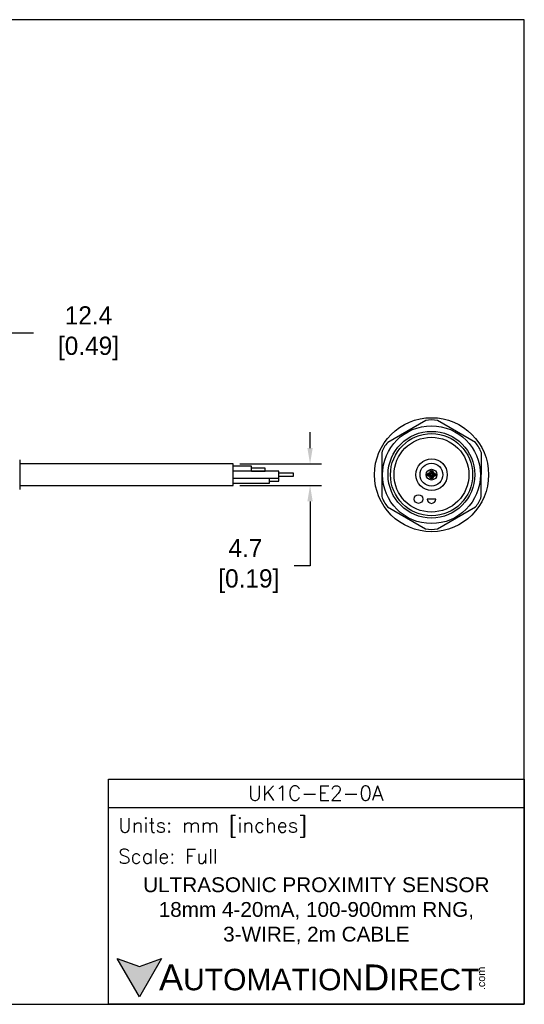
# Model space of a CAD drawing. Header units: inches. Extents: x 0 to 279, y 0 to 216.
# Tile 5 of 5: x 169 to 279, y 0 to 216. Entities that reach past the tile are written whole.
import ezdxf

# ---------------------------------------------------------------- set-up
doc = ezdxf.new("R2010")
doc.units = ezdxf.units.IN
doc.header["$LTSCALE"] = 10
doc.header["$MEASUREMENT"] = 0
doc.layers.add('DIM', color=140, linetype='Continuous')
doc.layers.add('Text', color=140, linetype='Continuous')
doc.styles.add('\\M+2ABAC\\M+2A6A11', font='txt')
doc.styles.add('ROMANS', font='romans.shx')
doc.dimstyles.get("Standard").update_dxf_attribs({"dimtxt": 4, "dimasz": 3.5, "dimexe": 2.5, "dimexo": 1.5, "dimgap": 1, "dimtad": 0, "dimtih": 1, "dimtoh": 1, "dimdec": 1, "dimzin": 0, "dimdsep": 46, "dimtxsty": 'Standard', "dimcen": 0, "dimadec": 0, "dimazin": 0, "dimtfac": 1, "dimtdec": 1, "dimtofl": 0, "dimtmove": 0, "dimatfit": 3, "dimfxl": 0, "dimtolj": 1, "dimtzin": 0, "dimarcsym": 0})

# ---------------------------------------------------------------- blocks, each defined once
blk = doc.blocks.new('*D5')
at = {"layer": 'Defpoints', "color": 0}
for p in [(153.46, 147.13), (165.85, 124.13), (153.46, 118.97)]:
    blk.add_point(p, dxfattribs=at)
at = {"layer": 'DIM', "color": 0, "lineweight": -2}
for p, q in [((153.46, 120.47), (153.46, 149.63)), ((165.85, 125.63), (165.85, 149.63)), ((162.35, 147.13), (156.96, 147.13)), ((171.84, 147.13), (165.85, 147.13))]:
    blk.add_line(p, q, dxfattribs=at)
at = {"layer": 'DIM', "color": 0}
for points in [[(156.96, 147.71), (156.96, 146.54), (153.46, 147.13)], [(162.35, 147.71), (162.35, 146.54), (165.85, 147.13)]]:
    blk.add_solid(points, dxfattribs=at)
at = {"layer": 'DIM', "color": 0, "insert": (183.17, 147.13), "char_height": 4, "attachment_point": 5}
blk.add_mtext('\\A1; 12.4\\P [0.49]', dxfattribs=at)
blk = doc.blocks.new('*D3')
at = {"layer": 'Defpoints', "color": 0}
for p in [(215.61, 118.48), (215.61, 113.78), (232.46, 113.78)]:
    blk.add_point(p, dxfattribs=at)
at = {"layer": 'DIM', "color": 0, "lineweight": -2}
for p, q in [((232.46, 121.98), (232.46, 125.48)), ((217.11, 118.48), (234.96, 118.48)), ((217.11, 113.78), (234.96, 113.78)), ((232.46, 110.28), (232.46, 96.12)), ((232.46, 96.12), (228.96, 96.12))]:
    blk.add_line(p, q, dxfattribs=at)
at = {"layer": 'DIM', "color": 0}
for points in [[(231.88, 121.98), (233.05, 121.98), (232.46, 118.48)], [(231.88, 110.28), (233.05, 110.28), (232.46, 113.78)]]:
    blk.add_solid(points, dxfattribs=at)
at = {"layer": 'DIM', "color": 0, "insert": (218.3, 96.12), "char_height": 4, "attachment_point": 5}
blk.add_mtext('\\A1;4.7\\P [0.19]', dxfattribs=at)

msp = doc.modelspace()

# ---------------------------------------------------------------- hatches: boundary and pattern name
at = {"layer": 'Text'}
msp.add_hatch(color=256, dxfattribs=at).paths.add_polyline_path([(199.93, 10.07), (195.08, 8.31), (190.23, 10.07), (195.08, 1.67)])

# ---------------------------------------------------------------- linework, layer by layer
for p, q in [((257.8, 127.98), (249.47, 123.2)), ((268.69, 123.17), (260.39, 127.98)), ((248.18, 120.95), (248.16, 111.35)), ((269.98, 111.32), (269.99, 120.92)), ((168.85, 119.38), (168.85, 112.89)), ((215.61, 118.48), (168.85, 118.48)), ((215.61, 113.78), (215.61, 118.48)), ((219.61, 117.98), (215.61, 117.98)), ((225.61, 116.88), (215.61, 116.88)), ((219.61, 116.88), (219.61, 117.98)), ((222.61, 117.58), (219.61, 117.58)), ((219.61, 116.89), (222.61, 116.89)), ((222.61, 116.89), (222.61, 117.58)), ((225.61, 115.38), (225.61, 116.88)), ((215.61, 115.38), (225.61, 115.38)), ((223.61, 114.28), (223.61, 115.38)), ((225.61, 115.33), (223.61, 115.33)), ((223.61, 114.73), (225.61, 114.73)), ((228.82, 116.43), (225.61, 116.43)), ((225.61, 115.83), (228.82, 115.83)), ((225.61, 114.73), (225.61, 115.33)), ((228.82, 115.83), (228.82, 116.43)), ((168.85, 113.78), (215.61, 113.78)), ((215.61, 114.28), (223.61, 114.28)), ((260, 110.8), (258.1, 110.8)), ((249.46, 109.1), (257.76, 104.29)), ((260.36, 104.29), (268.68, 109.07))]:
    msp.add_line(p, q)
for centre, radius in [((259.08, 116.13), 12.5), ((259.06, 116.13), 10.72), ((259.06, 116.13), 9.5), ((259.08, 116.13), 9), ((259.06, 116.13), 8.2), ((259.08, 116.13), 3.45), ((259.06, 116.13), 2.5), ((259.08, 116.13), 1.18), ((259.08, 116.68), 0.375), ((259.08, 116.68), 0.15), ((258.53, 116.13), 0.375), ((258.53, 116.13), 0.172), ((259.08, 115.58), 0.375), ((259.08, 115.58), 0.15), ((259.63, 116.13), 0.375), ((259.63, 116.13), 0.15), ((256.22, 110.8), 0.95)]:
    msp.add_circle(centre, radius)
for centre, radius, start, end in [((259.1, 122.47), 5.66, 76.7986, 103.2975), ((253.6, 119.32), 5.66, 136.7986, 163.2975), ((264.57, 119.28), 5.66, 16.7986, 43.2975), ((253.58, 112.98), 5.66, 196.7986, 223.2975), ((259.05, 110.8), 0.95, 180, 0), ((264.55, 112.95), 5.66, 316.7986, 343.2975), ((259.06, 109.8), 5.66, 256.7986, 283.2975)]:
    msp.add_arc(centre, radius, start, end)
at = {"layer": 'Defpoints'}
msp.add_lwpolyline([(279.4, 215.9), (0, 215.9), (0, 0), (279.4, 0)], close=True, dxfattribs=at)
at = {"layer": 'Text'}
msp.add_line((188.28, 43.12), (279.4, 43.12), dxfattribs=at)
for points in [[(188.28, 0), (188.28, 49.4), (279.4, 49.4), (279.4, 0)], [(199.93, 10.07), (195.08, 1.67), (190.23, 10.07), (195.08, 8.31)]]:
    msp.add_lwpolyline(points, close=True, dxfattribs=at)

# ---------------------------------------------------------------- texts
at = {"layer": 'Text', "linetype": 'Continuous', "insert": (233.7, 46.3), "char_height": 3.248, "width": 61.1425, "attachment_point": 5, "style": 'ROMANS'}
msp.add_mtext('UK1C-E2-0A', dxfattribs=at)
at = {"layer": 'Text', "attachment_point": 4}
for s, insert, char_height, width, style in [(' Units: mm [inches]', (188.28, 38.75), 3.1404, 91.118, 'ROMANS'), (' Scale: Full', (188.28, 32.47), 3.1404, 91.118, 'ROMANS'), ('{\\fArial|b0|i0|c0|p34;     \\H1.2x;A\\H0.8333x;UTOMATION\\H1.2x;D\\H0.8333x;IRECT}', (190.23, 5.87), 4.7106, 79.7962, '\\M+2ABAC\\M+2A6A11')]:
    msp.add_mtext(s, dxfattribs=dict(at, insert=insert, char_height=char_height, width=width, style=style))
at = {"layer": 'Text', "linetype": 'Continuous', "insert": (233.84, 20.5), "char_height": 3.2482, "width": 90.3508, "attachment_point": 5}
msp.add_mtext('{\\fArial|b0|i0|c0|p34;ULTRASONIC PROXIMITY SENSOR\\P18mm 4-20mA, 100-900mm RNG, \\P3-WIRE, 2m CABLE}', dxfattribs=at)
at = {"layer": 'Text', "insert": (269.12, 3.11), "char_height": 1.6958, "width": 5.0253, "attachment_point": 1, "rotation": 90, "style": '\\M+2ABAC\\M+2A6A11'}
msp.add_mtext('{\\fArial|b0|i0|c0|p34;.com}', dxfattribs=at)

# ---------------------------------------------------------------- dimensions: what is measured, and where the dimension line sits
at = {"layer": 'DIM'}
dim = msp.add_linear_dim(base=(153.46, 147.13), p1=(165.85, 124.13), p2=(153.46, 118.97), angle=180, text=' <>', dimstyle='Standard', override={"dimpost": '\\X', "dimtmove": 1}, dxfattribs=at)
dim.commit()
dim.dimension.update_dxf_attribs({"geometry": '*D5', "text_midpoint": (183.17, 151.77), "dimtype": 160})
dim = msp.add_linear_dim(base=(232.46, 113.78), p1=(215.61, 118.48), p2=(215.61, 113.78), angle=90, dimstyle='Standard', override={"dimpost": '\\X'}, dxfattribs=at)
dim.commit()
dim.dimension.update_dxf_attribs({"geometry": '*D3', "text_midpoint": (218.3, 96.12), "dimtype": 160})

doc.saveas('drawing.dxf')
